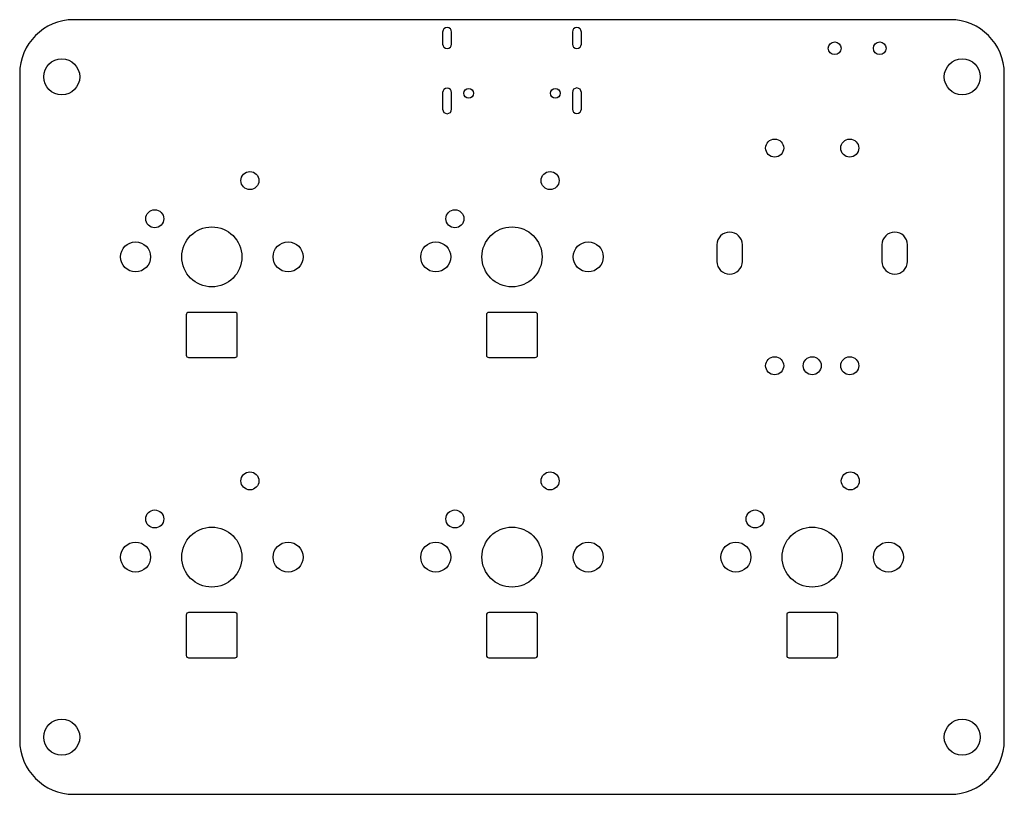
# Model space of a CAD drawing. Header units: millimetres. Extents: x -32.8 to 32.8, y -25.8 to 25.8.
import ezdxf

# ---------------------------------------------------------------- set-up
doc = ezdxf.new("R2010")
doc.units = ezdxf.units.MM

msp = doc.modelspace()

# ---------------------------------------------------------------- linework, layer by layer
at = {"layer": 'DRILL_NPTH'}
for centre, radius in [((21.5, 23.9), 0.425), ((24.5, 23.9), 0.425), ((-30, 22), 1.2), ((30, 22), 1.2), ((-2.89, 20.9), 0.325), ((2.89, 20.9), 0.325), ((-20, 10), 2), ((0, 10), 2), ((-25.08, 10), 1), ((-14.92, 10), 1), ((-5.08, 10), 1), ((5.08, 10), 1), ((-20, -10), 2), ((0, -10), 2), ((20, -10), 2), ((-25.08, -10), 1), ((-14.92, -10), 1), ((-5.08, -10), 1), ((5.08, -10), 1), ((14.92, -10), 1), ((25.08, -10), 1), ((-30, -22), 1.2), ((30, -22), 1.2)]:
    msp.add_circle(centre, radius, dxfattribs=at)
at = {"layer": 'DRILL_PTH'}
for p, q in [((-4.62, 24.98), (-4.62, 24.18)), ((-4.32, 25.28), (-4.32, 25.28)), ((-4.02, 24.18), (-4.02, 24.98)), ((4.02, 24.98), (4.02, 24.18)), ((4.32, 25.28), (4.32, 25.28)), ((4.62, 24.18), (4.62, 24.98)), ((-4.32, 23.88), (-4.32, 23.88)), ((4.32, 23.88), (4.32, 23.88)), ((-4.32, 21.24), (-4.32, 21.24)), ((4.32, 21.25), (4.32, 21.25)), ((-4.62, 20.94), (-4.62, 19.84)), ((-4.02, 19.84), (-4.02, 20.94)), ((4.02, 20.95), (4.02, 19.85)), ((4.62, 19.85), (4.62, 20.95)), ((-4.32, 19.54), (-4.32, 19.54)), ((4.32, 19.55), (4.32, 19.55)), ((14.5, 11.65), (14.5, 11.65)), ((25.5, 11.65), (25.5, 11.65)), ((13.65, 10.8), (13.65, 9.7)), ((15.35, 9.7), (15.35, 10.8)), ((24.65, 10.8), (24.65, 9.7)), ((26.35, 9.7), (26.35, 10.8)), ((14.5, 8.85), (14.5, 8.85)), ((25.5, 8.85), (25.5, 8.85))]:
    msp.add_line(p, q, dxfattribs=at)
for centre in [(17.5, 17.25), (22.5, 17.25), (-17.46, 15.08), (2.54, 15.08), (-23.8, 12.54), (-3.8, 12.54), (17.5, 2.75), (20, 2.75), (22.5, 2.75), (-17.46, -4.92), (2.54, -4.92), (22.54, -4.92), (-23.8, -7.46), (-3.8, -7.46), (16.2, -7.46)]:
    msp.add_circle(centre, 0.6, dxfattribs=at)
for centre, radius, start, end in [((-4.32, 24.98), 0.3, 90, 180), ((-4.32, 24.98), 0.3, 0, 90), ((4.32, 24.98), 0.3, 90, 180), ((4.32, 24.98), 0.3, 0, 90), ((-4.32, 24.18), 0.3, 180, 270), ((-4.32, 24.18), 0.3, 270, 360), ((4.32, 24.18), 0.3, 180, 270), ((4.32, 24.18), 0.3, 270, 360), ((-4.32, 20.94), 0.3, 90, 180), ((-4.32, 20.94), 0.3, 0, 90), ((4.32, 20.95), 0.3, 90, 180), ((4.32, 20.95), 0.3, 0, 90), ((-4.32, 19.84), 0.3, 180, 270), ((-4.32, 19.84), 0.3, 270, 360), ((4.32, 19.85), 0.3, 180, 270), ((4.32, 19.85), 0.3, 270, 360), ((14.5, 10.8), 0.85, 90, 180), ((14.5, 10.8), 0.85, 0, 90), ((25.5, 10.8), 0.85, 90, 180), ((25.5, 10.8), 0.85, 0, 90), ((14.5, 9.7), 0.85, 180, 270), ((14.5, 9.7), 0.85, 270, 360), ((25.5, 9.7), 0.85, 180, 270), ((25.5, 9.7), 0.85, 270, 360)]:
    msp.add_arc(centre, radius, start, end, dxfattribs=at)
at = {"layer": 'PCB_OUTLINE'}
for p, q in [((29.2, 25.8), (-29.2, 25.8)), ((-32.8, 22.2), (-32.8, -22.2)), ((32.8, -22.2), (32.8, 22.2)), ((-29.2, -25.8), (29.2, -25.8))]:
    msp.add_line(p, q, dxfattribs=at)
for centre, start, end in [((-29.2, 22.2), 90, 180), ((29.2, 22.2), 0, 90), ((-29.2, -22.2), 180, 270), ((29.2, -22.2), 270, 360)]:
    msp.add_arc(centre, 3.6, start, end, dxfattribs=at)
at = {"layer": 'RGB_WINDOW'}
for p, q in [((-21.7, 6.15), (-21.7, 3.45)), ((-18.45, 6.3), (-21.55, 6.3)), ((-18.3, 3.45), (-18.3, 6.15)), ((-1.7, 6.15), (-1.7, 3.45)), ((1.55, 6.3), (-1.55, 6.3)), ((1.7, 3.45), (1.7, 6.15)), ((-21.55, 3.3), (-18.45, 3.3)), ((-1.55, 3.3), (1.55, 3.3)), ((-18.45, -13.7), (-21.55, -13.7)), ((1.55, -13.7), (-1.55, -13.7)), ((21.55, -13.7), (18.45, -13.7)), ((-21.7, -13.85), (-21.7, -16.55)), ((-18.3, -16.55), (-18.3, -13.85)), ((-1.7, -13.85), (-1.7, -16.55)), ((1.7, -16.55), (1.7, -13.85)), ((18.3, -13.85), (18.3, -16.55)), ((21.7, -16.55), (21.7, -13.85)), ((-21.55, -16.7), (-18.45, -16.7)), ((-1.55, -16.7), (1.55, -16.7)), ((18.45, -16.7), (21.55, -16.7))]:
    msp.add_line(p, q, dxfattribs=at)
for centre, start, end in [((-21.55, 6.15), 90, 180), ((-18.45, 6.15), 0, 90), ((-1.55, 6.15), 90, 180), ((1.55, 6.15), 0, 90), ((-21.55, 3.45), 180, 270), ((-18.45, 3.45), 270, 360), ((-1.55, 3.45), 180, 270), ((1.55, 3.45), 270, 360), ((-21.55, -13.85), 90, 180), ((-18.45, -13.85), 0, 90), ((-1.55, -13.85), 90, 180), ((1.55, -13.85), 0, 90), ((18.45, -13.85), 90, 180), ((21.55, -13.85), 0, 90), ((-21.55, -16.55), 180, 270), ((-18.45, -16.55), 270, 360), ((-1.55, -16.55), 180, 270), ((1.55, -16.55), 270, 360), ((18.45, -16.55), 180, 270), ((21.55, -16.55), 270, 360)]:
    msp.add_arc(centre, 0.15, start, end, dxfattribs=at)

doc.saveas('drawing.dxf')
